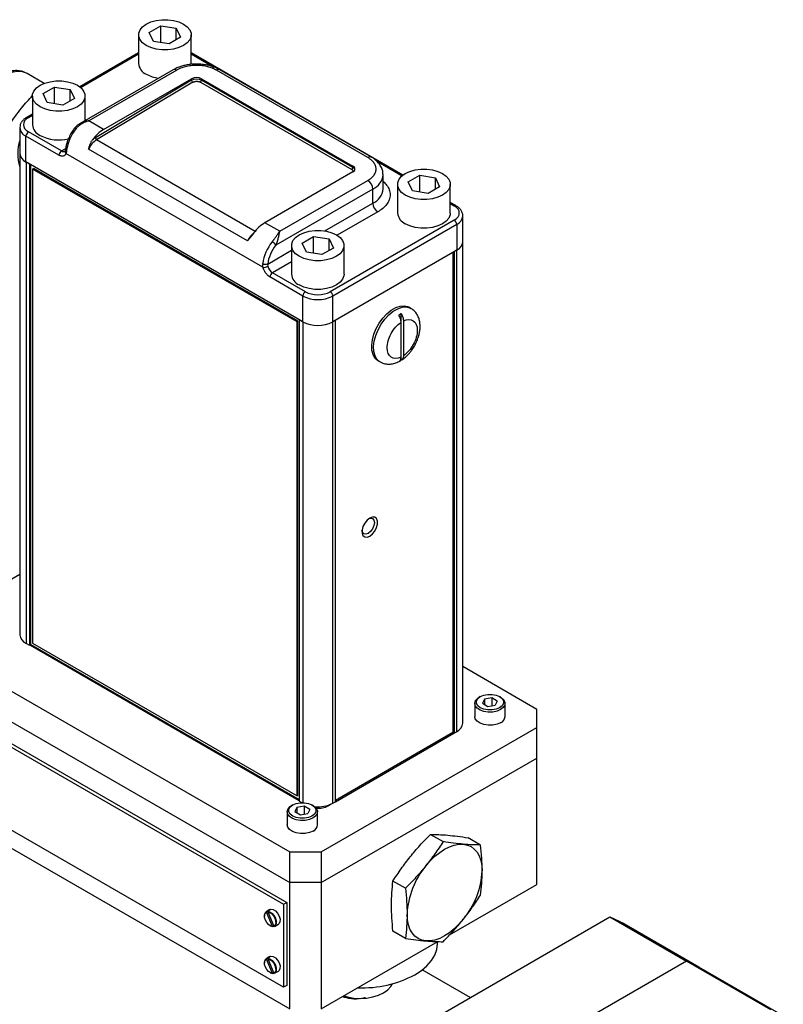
# Model space of a CAD drawing. Header units: inches. Extents: x 0.84 to 10.44, y 1.26 to 8.04.
# Tile 8 of 8: x 8.61 to 10.31, y 3.82 to 6.02. Entities that reach past the tile are written whole.
import ezdxf

# ---------------------------------------------------------------- set-up
doc = ezdxf.new("R2010")
doc.units = ezdxf.units.IN
doc.header["$MEASUREMENT"] = 0

msp = doc.modelspace()

# ---------------------------------------------------------------- linework, layer by layer
at = {"color": 7, "linetype": 'Continuous', "lineweight": 25}
for p, q in [((8.8975, 5.9872), (8.923, 6.0019)), ((8.9068, 5.9671), (8.8975, 5.9872)), ((8.923, 6.0019), (8.9578, 5.9966)), ((8.923, 5.9646), (8.923, 6.0019)), ((8.9578, 5.9966), (8.9672, 5.9764)), ((8.9578, 5.971), (8.9578, 5.9966)), ((8.8737, 5.9818), (8.8737, 5.918)), ((8.9417, 5.9617), (8.9068, 5.9671)), ((8.9672, 5.9764), (8.9417, 5.9617)), ((8.9909, 5.918), (8.9909, 5.9818)), ((8.8737, 5.9417), (8.7427, 5.866)), ((9.4624, 5.6695), (8.9909, 5.9417)), ((8.9509, 5.9039), (8.7441, 5.7845)), ((8.9587, 5.9031), (8.7629, 5.7901)), ((9.3842, 5.7085), (9.0471, 5.9031)), ((9.392, 5.7093), (9.0549, 5.9039)), ((8.6638, 5.8737), (8.6256, 5.8957)), ((8.9918, 5.8807), (8.7776, 5.7527)), ((8.9945, 5.8761), (8.7803, 5.7482)), ((8.796, 5.771), (8.9918, 5.884)), ((8.9918, 5.8807), (8.9918, 5.884)), ((9.0113, 5.8763), (9.3484, 5.6817)), ((9.0139, 5.884), (9.351, 5.6894)), ((9.0139, 5.8809), (9.0139, 5.884)), ((9.351, 5.6863), (9.0139, 5.8809)), ((8.6613, 5.8509), (8.6868, 5.8656)), ((8.6868, 5.8656), (8.7217, 5.8602)), ((8.6868, 5.8282), (8.6868, 5.8656)), ((8.7217, 5.8602), (8.731, 5.8401)), ((8.7217, 5.8347), (8.7217, 5.8602)), ((8.6376, 5.8455), (8.6376, 5.7817)), ((8.6706, 5.8308), (8.6613, 5.8509)), ((8.7055, 5.8254), (8.6706, 5.8308)), ((8.731, 5.8401), (8.7055, 5.8254)), ((8.7547, 5.7907), (8.7547, 5.8455)), ((8.6376, 5.8054), (8.6249, 5.798)), ((8.796, 5.771), (8.7629, 5.7901)), ((8.6095, 5.7753), (8.6095, 5.7178)), ((8.7021, 5.7234), (8.6288, 5.7657)), ((8.6232, 5.6987), (8.6232, 5.7562)), ((8.6966, 5.7138), (8.6232, 5.7562)), ((9.1166, 5.523), (8.7627, 5.7273)), ((8.6096, 5.7165), (8.6096, 4.6461)), ((9.2397, 5.3428), (8.6232, 5.6987)), ((8.6233, 5.6986), (8.6315, 5.6939)), ((8.6233, 5.6986), (8.6233, 4.6269)), ((9.1507, 5.4642), (8.7121, 5.7174)), ((8.6315, 4.6222), (8.6315, 5.6939)), ((8.6342, 4.6237), (8.6342, 5.6923)), ((8.638, 5.683), (8.6398, 5.684)), ((9.2267, 5.3432), (8.638, 5.683)), ((8.638, 5.683), (8.638, 4.6276)), ((9.2284, 5.3442), (8.6398, 5.684)), ((9.351, 5.6766), (9.1552, 5.5636)), ((9.351, 5.6863), (9.351, 5.6894)), ((9.1884, 5.5445), (9.3842, 5.6575)), ((9.4181, 5.6386), (9.4181, 5.6703)), ((9.4741, 5.6543), (9.4996, 5.6691)), ((9.4996, 5.6691), (9.5345, 5.6637)), ((9.4996, 5.6317), (9.4996, 5.6691)), ((9.5345, 5.6637), (9.5438, 5.6435)), ((9.5345, 5.6381), (9.5345, 5.6637)), ((9.3952, 5.6384), (9.1795, 5.5138)), ((9.3952, 5.6067), (9.3952, 5.6384)), ((9.4504, 5.6489), (9.4504, 5.5851)), ((9.4835, 5.6342), (9.4741, 5.6543)), ((9.5183, 5.6288), (9.4835, 5.6342)), ((9.5438, 5.6435), (9.5183, 5.6288)), ((9.5676, 5.5851), (9.5676, 5.6489)), ((9.5803, 5.6015), (9.5676, 5.6088)), ((9.5764, 5.5692), (9.3004, 5.4099)), ((9.5956, 5.5212), (9.5956, 5.5788)), ((9.1884, 5.5445), (9.1552, 5.5636)), ((9.5819, 5.5596), (9.3059, 5.4003)), ((9.5819, 5.5596), (9.5819, 5.5021)), ((9.2379, 5.518), (9.2635, 5.5327)), ((9.2635, 5.5327), (9.2983, 5.5273)), ((9.2635, 5.4954), (9.2635, 5.5327)), ((9.2983, 5.5273), (9.3077, 5.5072)), ((9.2983, 5.5018), (9.2983, 5.5273)), ((9.2142, 5.5126), (9.2142, 5.4488)), ((9.2473, 5.4979), (9.2379, 5.518)), ((9.3077, 5.5072), (9.2821, 5.4925)), ((9.5819, 5.5021), (9.3059, 5.3428)), ((9.3314, 5.4488), (9.3314, 5.5126)), ((9.5818, 5.5021), (9.5761, 5.4987)), ((9.5818, 5.5021), (9.5818, 4.4303)), ((9.5956, 4.4495), (9.5956, 5.52)), ((9.2821, 5.4925), (9.2473, 5.4979)), ((9.5734, 5.4972), (9.5734, 4.4286)), ((9.5761, 5.4987), (9.5761, 4.427)), ((9.2397, 5.4003), (9.1663, 5.4427)), ((9.2452, 5.4099), (9.1718, 5.4522)), ((9.2397, 5.3428), (9.2397, 5.4003)), ((9.3059, 5.3428), (9.3059, 5.4003)), ((9.4801, 5.3728), (9.4756, 5.3753)), ((9.4581, 5.3417), (9.4581, 5.3611)), ((9.2267, 5.3432), (9.2284, 5.3442)), ((9.2267, 4.2878), (9.2267, 5.3432)), ((9.2284, 4.2888), (9.2284, 5.3442)), ((9.2313, 5.3476), (9.2396, 5.3429)), ((9.2313, 5.3476), (9.2313, 4.2759)), ((9.3118, 5.3462), (9.306, 5.3429)), ((9.306, 4.2711), (9.306, 5.3429)), ((9.3118, 4.2745), (9.3118, 5.3462)), ((9.4581, 5.2644), (9.4581, 5.3417)), ((9.4634, 5.3448), (9.4634, 5.2674)), ((9.4581, 5.2572), (9.4581, 5.2644)), ((9.4069, 5.2563), (9.4113, 5.2537)), ((8.6096, 4.7802), (8.4101, 4.6651)), ((8.4101, 4.6249), (9.2105, 4.1629)), ((8.6315, 4.6222), (8.6233, 4.6269)), ((8.638, 4.6276), (9.2267, 4.2878)), ((8.6342, 4.6237), (8.6315, 4.6222)), ((8.633, 4.623), (9.2313, 4.2775)), ((9.2313, 4.279), (8.6342, 4.6237)), ((9.7603, 4.4803), (9.5956, 4.5754)), ((8.4101, 4.5566), (9.2105, 4.0946)), ((8.4101, 4.5003), (9.1966, 4.0463)), ((8.4171, 4.5044), (9.2035, 4.0504)), ((9.6221, 4.4934), (9.6221, 4.4642)), ((9.6345, 4.5086), (9.632, 4.5072)), ((9.6439, 4.5032), (9.6394, 4.4937)), ((9.6394, 4.4937), (9.6515, 4.4868)), ((9.6603, 4.5057), (9.6439, 4.5032)), ((9.6439, 4.5032), (9.6439, 4.4912)), ((9.6723, 4.4988), (9.6603, 4.5057)), ((9.6603, 4.5057), (9.6603, 4.4881)), ((9.6723, 4.4988), (9.6679, 4.4893)), ((9.6798, 4.5072), (9.6773, 4.5086)), ((9.6896, 4.4642), (9.6896, 4.4934)), ((9.6515, 4.4868), (9.6679, 4.4893)), ((9.7603, 4.4401), (9.7603, 4.4803)), ((9.2801, 4.1629), (9.7603, 4.4401)), ((9.5734, 4.4286), (9.3118, 4.2775)), ((9.5761, 4.427), (9.5734, 4.4286)), ((9.5761, 4.427), (9.5818, 4.4303)), ((9.7603, 4.3718), (9.7603, 4.4401)), ((9.3118, 4.2747), (9.5759, 4.4271)), ((9.2801, 4.0946), (9.7603, 4.3718)), ((9.7603, 4.0905), (9.7603, 4.3718)), ((9.1966, 3.8615), (8.4101, 4.3155)), ((8.4101, 4.2753), (9.2105, 3.8133)), ((9.2284, 4.2888), (9.2267, 4.2878)), ((9.2313, 4.2759), (9.237, 4.2726)), ((9.306, 4.2711), (9.3118, 4.2745)), ((9.2046, 4.2523), (9.2046, 4.2231)), ((9.2169, 4.2675), (9.2144, 4.2661)), ((9.2263, 4.2621), (9.2219, 4.2526)), ((9.2219, 4.2526), (9.2339, 4.2457)), ((9.2427, 4.2647), (9.2263, 4.2621)), ((9.2263, 4.2621), (9.2263, 4.2501)), ((9.2548, 4.2577), (9.2427, 4.2647)), ((9.2427, 4.2647), (9.2427, 4.247)), ((9.2548, 4.2577), (9.2504, 4.2482)), ((9.2622, 4.2661), (9.2597, 4.2675)), ((9.2721, 4.2231), (9.2721, 4.2523)), ((9.2961, 4.2656), (9.3024, 4.2693)), ((9.2339, 4.2457), (9.2504, 4.2482)), ((9.5236, 4.2019), (9.5515, 4.1858)), ((9.635, 4.1783), (9.6072, 4.1944)), ((9.2105, 4.1629), (9.2801, 4.1629)), ((9.2105, 4.0946), (9.2105, 4.1629)), ((9.2801, 4.1629), (9.2801, 4.0946)), ((9.2801, 4.0946), (9.2105, 4.0946)), ((9.2105, 3.8133), (9.2105, 4.0946)), ((9.2801, 4.0946), (9.2801, 3.8133)), ((9.468, 4.0819), (9.4401, 4.098)), ((9.5662, 3.9785), (9.7603, 4.0905)), ((9.1663, 4.0344), (9.1579, 4.0296)), ((9.1658, 4.0329), (9.1616, 4.0304)), ((9.1966, 4.0463), (9.2035, 4.0504)), ((9.1966, 4.0463), (9.1966, 3.8615)), ((9.2035, 4.0504), (9.2035, 3.8655)), ((9.1541, 4.021), (9.1541, 4.0202)), ((9.172, 3.9968), (9.1584, 4.0287)), ((9.1587, 4.0299), (9.1629, 4.0323)), ((9.1613, 4.0292), (9.1749, 3.9973)), ((9.1629, 4.0323), (9.1633, 4.0314)), ((9.3681, 3.698), (9.9228, 4.0182)), ((9.9228, 4.0182), (10.0933, 3.9198)), ((9.1666, 3.9985), (9.1673, 3.9981)), ((9.1749, 3.9974), (9.173, 3.9963)), ((9.1766, 3.9972), (9.185, 4.002)), ((10.1211, 3.9065), (9.9506, 4.0049)), ((9.468, 3.9705), (9.4401, 3.9866)), ((9.2801, 3.8133), (9.54, 3.9633)), ((9.5393, 3.9599), (9.5393, 3.9629)), ((9.1663, 3.9299), (9.1579, 3.9251)), ((9.172, 3.8923), (9.1584, 3.9242)), ((9.1587, 3.9254), (9.1629, 3.9279)), ((9.1613, 3.9247), (9.1749, 3.8928)), ((9.1658, 3.9284), (9.1616, 3.926)), ((9.1629, 3.9279), (9.1633, 3.9269)), ((9.1541, 3.9165), (9.1541, 3.9158)), ((10.0933, 3.9198), (9.5386, 3.5996)), ((10.2812, 3.8113), (10.0933, 3.9198)), ((10.309, 3.798), (10.1211, 3.9065)), ((9.1666, 3.894), (9.1673, 3.8936)), ((9.1749, 3.8929), (9.173, 3.8918)), ((9.1766, 3.8927), (9.185, 3.8975)), ((9.6117, 3.8387), (9.505, 3.9003)), ((9.2035, 3.8655), (9.1966, 3.8615))]:
    msp.add_line(p, q, dxfattribs=at)
at = {"color": 8, "linetype": 'Continuous', "lineweight": 25}
for p, q in [((8.7446, 5.8645), (8.8737, 5.9391)), ((8.9909, 5.9391), (9.0411, 5.9101)), ((8.6288, 5.7976), (8.6376, 5.8027)), ((9.1334, 5.5443), (8.7803, 5.7482)), ((8.7021, 5.7234), (8.7116, 5.7289)), ((9.4031, 5.7011), (9.4605, 5.668)), ((9.2886, 5.5452), (9.3952, 5.6067)), ((9.5676, 5.6062), (9.5764, 5.6011)), ((9.4063, 5.5876), (9.316, 5.5355)), ((9.1612, 5.4716), (9.2142, 5.5022)), ((9.2142, 5.4767), (9.1718, 5.4522)), ((9.2396, 5.3429), (9.2396, 4.2726)), ((9.2961, 4.2656), (9.2961, 4.2668))]:
    msp.add_line(p, q, dxfattribs=at)
at = {"color": 7, "linetype": 'Continuous', "lineweight": 25, "flags": 128}
for points in [[(8.9738, 6.0057), (8.9819, 5.9998), (8.9876, 5.993), (8.9906, 5.9856), (8.9906, 5.978), (8.9876, 5.9706), (8.9819, 5.9638), (8.9738, 5.9579), (8.9635, 5.9532), (8.9517, 5.9499), (8.9389, 5.9482), (8.9258, 5.9482), (8.913, 5.9499), (8.9012, 5.9532), (8.8909, 5.9579), (8.8827, 5.9638), (8.877, 5.9706), (8.8741, 5.978), (8.8741, 5.9856), (8.877, 5.993), (8.8827, 5.9998), (8.8909, 6.0057), (8.9012, 6.0105), (8.913, 6.0137), (8.9258, 6.0154), (8.9389, 6.0154), (8.9517, 6.0137), (8.9635, 6.0105), (8.9738, 6.0057)], [(8.7376, 5.8694), (8.7458, 5.8635), (8.7515, 5.8567), (8.7544, 5.8493), (8.7544, 5.8417), (8.7515, 5.8343), (8.7458, 5.8275), (8.7376, 5.8216), (8.7273, 5.8168), (8.7155, 5.8136), (8.7027, 5.8119), (8.6896, 5.8119), (8.6768, 5.8136), (8.665, 5.8168), (8.6547, 5.8216), (8.6465, 5.8275), (8.6408, 5.8343), (8.6379, 5.8417), (8.6379, 5.8493), (8.6408, 5.8567), (8.6465, 5.8635), (8.6547, 5.8694), (8.665, 5.8741), (8.6768, 5.8774), (8.6896, 5.8791), (8.7027, 5.8791), (8.7155, 5.8774), (8.7273, 5.8741), (8.7376, 5.8694)], [(9.5504, 5.6728), (9.5586, 5.6669), (9.5643, 5.6601), (9.5672, 5.6527), (9.5672, 5.6451), (9.5643, 5.6378), (9.5586, 5.6309), (9.5504, 5.625), (9.5401, 5.6203), (9.5283, 5.617), (9.5155, 5.6153), (9.5024, 5.6153), (9.4896, 5.617), (9.4778, 5.6203), (9.4675, 5.625), (9.4594, 5.6309), (9.4537, 5.6378), (9.4507, 5.6451), (9.4507, 5.6527), (9.4537, 5.6601), (9.4594, 5.6669), (9.4675, 5.6728), (9.4778, 5.6776), (9.4896, 5.6809), (9.5024, 5.6825), (9.5155, 5.6825), (9.5283, 5.6809), (9.5401, 5.6776), (9.5504, 5.6728)], [(9.5676, 5.5851), (9.5672, 5.5814), (9.5643, 5.574), (9.5586, 5.5671), (9.5504, 5.5612), (9.5401, 5.5565), (9.5283, 5.5532), (9.5155, 5.5515), (9.5024, 5.5515), (9.4896, 5.5532), (9.4778, 5.5565), (9.4675, 5.5612)], [(9.3142, 5.5365), (9.3224, 5.5306), (9.3281, 5.5238), (9.331, 5.5164), (9.331, 5.5088), (9.3281, 5.5014), (9.3224, 5.4946), (9.3142, 5.4887), (9.304, 5.4839), (9.2922, 5.4807), (9.2794, 5.479), (9.2662, 5.479), (9.2534, 5.4807), (9.2416, 5.4839), (9.2314, 5.4887), (9.2232, 5.4946), (9.2175, 5.5014), (9.2146, 5.5088), (9.2146, 5.5164), (9.2175, 5.5238), (9.2232, 5.5306), (9.2314, 5.5365), (9.2416, 5.5412), (9.2534, 5.5445), (9.2662, 5.5462), (9.2794, 5.5462), (9.2922, 5.5445), (9.304, 5.5412), (9.3142, 5.5365)], [(9.3314, 5.4488), (9.331, 5.445), (9.3281, 5.4376), (9.3224, 5.4308), (9.3142, 5.4249), (9.304, 5.4202), (9.2922, 5.4169), (9.2794, 5.4152), (9.2662, 5.4152), (9.2534, 5.4169), (9.2416, 5.4202), (9.2314, 5.4249)], [(9.4069, 5.2563), (9.406, 5.2568), (9.4, 5.2623), (9.3957, 5.27), (9.3932, 5.2796), (9.3927, 5.2906), (9.3942, 5.3027), (9.3976, 5.3153), (9.4028, 5.328), (9.4096, 5.3401), (9.4177, 5.3513), (9.4267, 5.361), (9.4363, 5.3688), (9.4462, 5.3745), (9.4558, 5.3778), (9.4649, 5.3785), (9.4729, 5.3767), (9.4756, 5.3753)], [(9.3866, 4.905), (9.3903, 4.906), (9.3948, 4.9051), (9.3978, 4.9016), (9.3989, 4.8961), (9.3978, 4.8893), (9.3948, 4.8824), (9.3903, 4.8763), (9.3849, 4.872), (9.3796, 4.8701), (9.3751, 4.871), (9.3721, 4.8745), (9.3711, 4.8782)], [(9.3884, 4.9061), (9.3825, 4.9015), (9.3772, 4.895), (9.3733, 4.8874), (9.3713, 4.8796), (9.3713, 4.8727), (9.3733, 4.8673), (9.3772, 4.8642), (9.3825, 4.8637), (9.3884, 4.8659), (9.3944, 4.8706), (9.3996, 4.8771), (9.4035, 4.8847), (9.4055, 4.8924), (9.4055, 4.8994), (9.4035, 4.9048), (9.3996, 4.9079), (9.3944, 4.9084), (9.3884, 4.9061)], [(9.6798, 4.4796), (9.6717, 4.4762), (9.6622, 4.4742), (9.6521, 4.474), (9.6424, 4.4755), (9.6339, 4.4786), (9.6273, 4.483), (9.6233, 4.4883), (9.6222, 4.4941), (9.624, 4.4998), (9.6287, 4.505), (9.632, 4.5072)], [(9.6773, 4.4839), (9.6696, 4.4807), (9.6606, 4.479), (9.6512, 4.479), (9.6422, 4.4807), (9.6345, 4.4839), (9.6289, 4.4883), (9.626, 4.4935), (9.626, 4.499), (9.6289, 4.5042), (9.6345, 4.5086), (9.6422, 4.5118), (9.6512, 4.5135), (9.6606, 4.5135), (9.6696, 4.5118), (9.6773, 4.5086), (9.6829, 4.5042), (9.6858, 4.499), (9.6858, 4.4935), (9.6829, 4.4883), (9.6773, 4.4839)], [(9.6798, 4.5072), (9.6815, 4.5061), (9.6868, 4.5012), (9.6894, 4.4956), (9.6891, 4.4898), (9.6857, 4.4843), (9.6798, 4.4796)], [(9.6798, 4.4504), (9.6717, 4.447), (9.6622, 4.4451), (9.6521, 4.4448), (9.6424, 4.4463), (9.6339, 4.4494), (9.6273, 4.4538), (9.6233, 4.4592), (9.6221, 4.4642)], [(9.2622, 4.2385), (9.2541, 4.2351), (9.2446, 4.2332), (9.2345, 4.233), (9.2248, 4.2345), (9.2163, 4.2376), (9.2097, 4.242), (9.2057, 4.2473), (9.2046, 4.2531), (9.2065, 4.2588), (9.2112, 4.2639), (9.2144, 4.2661)], [(9.2597, 4.2428), (9.252, 4.2396), (9.243, 4.2379), (9.2336, 4.2379), (9.2246, 4.2396), (9.2169, 4.2428), (9.2114, 4.2473), (9.2084, 4.2525), (9.2084, 4.2579), (9.2114, 4.2631), (9.2169, 4.2675), (9.2246, 4.2707), (9.2336, 4.2724), (9.243, 4.2724), (9.252, 4.2707), (9.2597, 4.2675), (9.2653, 4.2631), (9.2682, 4.2579), (9.2682, 4.2525), (9.2653, 4.2473), (9.2597, 4.2428)], [(9.2622, 4.2661), (9.2639, 4.265), (9.2692, 4.2601), (9.2719, 4.2545), (9.2715, 4.2487), (9.2682, 4.2432), (9.2622, 4.2385)], [(9.2622, 4.2094), (9.2541, 4.2059), (9.2446, 4.204), (9.2345, 4.2038), (9.2248, 4.2053), (9.2163, 4.2084), (9.2097, 4.2128), (9.2057, 4.2181), (9.2046, 4.2231)], [(9.5132, 4.1318), (9.523, 4.1431), (9.5334, 4.1531), (9.5441, 4.1618), (9.555, 4.1689), (9.5659, 4.1743), (9.5766, 4.1781), (9.5869, 4.18), (9.5967, 4.1801)], [(9.5967, 4.1801), (9.6058, 4.1783), (9.614, 4.1747), (9.6212, 4.1694), (9.6273, 4.1624), (9.6321, 4.1539), (9.6357, 4.144), (9.6378, 4.1328), (9.6385, 4.1206)], [(9.1663, 4.0344), (9.1684, 4.0352), (9.1732, 4.0346), (9.1784, 4.0316), (9.1831, 4.0265), (9.1867, 4.0202), (9.1887, 4.0135), (9.1886, 4.0076), (9.1866, 4.0033), (9.185, 4.002)], [(9.172, 3.9968), (9.1677, 3.9979), (9.1632, 4.001), (9.1592, 4.0056), (9.1561, 4.0111), (9.1544, 4.0169), (9.1542, 4.0221), (9.1556, 4.0263), (9.1584, 4.0287)], [(9.1613, 4.0292), (9.1656, 4.028), (9.1701, 4.025), (9.1741, 4.0204), (9.1771, 4.0148), (9.1789, 4.0091), (9.1791, 4.0038), (9.1777, 3.9997), (9.1749, 3.9973)], [(9.1616, 4.0304), (9.1661, 4.0292), (9.1709, 4.026), (9.1751, 4.0212), (9.1784, 4.0153), (9.1802, 4.0092), (9.1804, 4.0037), (9.1789, 3.9993), (9.1759, 3.9968)], [(9.5132, 3.9648), (9.5041, 3.9666), (9.4959, 3.9701), (9.4887, 3.9755), (9.4827, 3.9825), (9.4778, 3.991), (9.4743, 4.0009), (9.4722, 4.012), (9.4715, 4.0242)], [(9.5967, 4.013), (9.5869, 4.0018), (9.5766, 3.9918), (9.5659, 3.9831), (9.555, 3.976), (9.5441, 3.9705), (9.5334, 3.9668), (9.523, 3.9649), (9.5132, 3.9648)], [(9.9228, 4.0182), (9.9452, 4.0079), (9.9506, 4.0049)], [(9.173, 3.9963), (9.1684, 3.9975), (9.1673, 3.9981)], [(9.4889, 3.8896), (9.5034, 3.8992), (9.5158, 3.9097), (9.5257, 3.9211), (9.533, 3.9331), (9.5375, 3.9456), (9.5393, 3.9583), (9.5393, 3.9599)], [(9.172, 3.8923), (9.1677, 3.8935), (9.1632, 3.8965), (9.1592, 3.9011), (9.1561, 3.9066), (9.1544, 3.9124), (9.1542, 3.9177), (9.1556, 3.9218), (9.1584, 3.9242)], [(9.1613, 3.9247), (9.1656, 3.9236), (9.1701, 3.9205), (9.1741, 3.9159), (9.1771, 3.9104), (9.1789, 3.9046), (9.1791, 3.8993), (9.1777, 3.8952), (9.1749, 3.8928)], [(9.1616, 3.926), (9.1661, 3.9248), (9.1709, 3.9215), (9.1751, 3.9167), (9.1784, 3.9108), (9.1802, 3.9047), (9.1804, 3.8992), (9.1789, 3.8949), (9.1759, 3.8923)], [(9.1663, 3.9299), (9.1684, 3.9307), (9.1732, 3.9301), (9.1784, 3.9271), (9.1831, 3.922), (9.1867, 3.9157), (9.1887, 3.909), (9.1886, 3.9031), (9.1866, 3.8988), (9.185, 3.8975)], [(10.0933, 3.9198), (10.1157, 3.9095), (10.1211, 3.9065)], [(10.0933, 3.9198), (10.1157, 3.9095), (10.1211, 3.9065)], [(9.173, 3.8918), (9.1684, 3.893), (9.1673, 3.8936)], [(9.3307, 3.8425), (9.3388, 3.8402), (9.3527, 3.8377), (9.3671, 3.8369), (9.3815, 3.8377), (9.3953, 3.8402), (9.4081, 3.8441), (9.4193, 3.8494), (9.4284, 3.8559), (9.4353, 3.8632), (9.4388, 3.8695)]]:
    msp.add_lwpolyline(points, dxfattribs=at)
at = {"color": 8, "linetype": 'Continuous', "lineweight": 25, "flags": 128}
for points in [[(8.6256, 5.8957), (8.6246, 5.8963), (8.6154, 5.8995), (8.6052, 5.9002), (8.5941, 5.8984), (8.5825, 5.894), (8.5707, 5.8872), (8.5592, 5.8782), (8.5481, 5.8673), (8.5378, 5.8547), (8.5287, 5.8409), (8.5209, 5.8263), (8.5148, 5.8112), (8.5104, 5.796), (8.5079, 5.7814), (8.5074, 5.7675), (8.5089, 5.7549), (8.5123, 5.7439), (8.5176, 5.7349), (8.5246, 5.728), (8.5276, 5.726)], [(8.7346, 5.7729), (8.7336, 5.7734), (8.7327, 5.7738), (8.732, 5.774), (8.7315, 5.774), (8.7313, 5.7739)], [(8.7137, 5.7246), (8.7127, 5.7253), (8.712, 5.726), (8.7115, 5.7268), (8.7114, 5.7275), (8.7114, 5.7278)], [(9.4114, 5.2537), (9.4105, 5.2542), (9.4044, 5.2597), (9.4001, 5.2674), (9.3976, 5.277), (9.3971, 5.2881), (9.3986, 5.3001), (9.402, 5.3128), (9.4072, 5.3254), (9.414, 5.3376), (9.4221, 5.3487), (9.4311, 5.3584), (9.4408, 5.3663), (9.4506, 5.3719), (9.4602, 5.3752), (9.4693, 5.3759), (9.4774, 5.3741), (9.4802, 5.3727)]]:
    msp.add_lwpolyline(points, dxfattribs=at)
at = {"color": 7, "linetype": 'Continuous', "lineweight": 25}
for centre, radius, start, end in [((8.9024, 5.9205), 0.0288, 184.9193, 246.4008), ((8.9285, 5.9632), 0.0787, 241.4074, 262.5855), ((9.0029, 5.8627), 0.024, 62.6097, 117.3903), ((8.9977, 5.8811), 0.00585, 183.6388, 237.5208), ((9.0081, 5.8811), 0.00578, 303.2297, 357.3477), ((8.6352, 5.7556), 0.012, 122.6055, 177.3945), ((8.6662, 5.7842), 0.0288, 184.9193, 246.4008), ((8.813, 5.7102), 0.1004, 141.347, 171.7316), ((8.8396, 5.6993), 0.0839, 121.3292, 144.4669), ((8.6965, 5.7176), 0.0918, 161.3969, 198.7041), ((8.6964, 5.8388), 0.0911, 242.8, 283.7594), ((8.8062, 5.7084), 0.0474, 123.1116, 156.5236), ((8.7835, 5.7531), 0.00585, 183.6388, 237.5208), ((8.7086, 5.7133), 0.012, 122.6055, 177.3945), ((8.633, 5.7201), 0.0236, 185.6948, 245.6253), ((8.6331, 5.7201), 0.0236, 185.6948, 245.6253), ((9.3453, 5.6865), 0.00578, 303.2297, 357.3477), ((9.3486, 5.683), 0.00682, 290.7834, 69.2166), ((9.3712, 5.6373), 0.024, 2.6055, 57.3945), ((9.4192, 5.6078), 0.024, 182.6055, 237.3945), ((9.4791, 5.5876), 0.0288, 184.9193, 246.4008), ((9.5699, 5.5591), 0.012, 2.6055, 57.3945), ((9.1989, 5.492), 0.0839, 121.3292, 144.4669), ((9.2495, 5.4582), 0.1004, 141.347, 171.7316), ((9.1552, 5.4933), 0.0318, 40.1489, 59.9206), ((9.572, 5.5236), 0.0236, 294.3747, 354.3052), ((9.5722, 5.5236), 0.0236, 294.3747, 354.3052), ((9.1568, 5.4849), 0.0139, 241.5925, 288.1808), ((9.1521, 5.4831), 0.019, 265.9189, 299.4458), ((9.1851, 5.4727), 0.0244, 194.6814, 237.1121), ((9.1783, 5.4421), 0.012, 122.6055, 177.3945), ((9.2429, 5.4513), 0.0288, 184.9193, 246.4008), ((9.2516, 5.3998), 0.012, 122.6055, 177.3945), ((9.2728, 5.4643), 0.072, 242.6097, 297.3903), ((9.294, 5.3998), 0.012, 2.6055, 57.3945), ((9.4854, 5.3076), 0.06, 117.0735, 122.9212), ((9.2728, 5.407), 0.0722, 242.6097, 297.3903), ((9.2728, 5.4068), 0.072, 242.6097, 297.3903), ((9.4254, 5.3076), 0.06, 297.0735, 302.9212), ((8.6331, 4.6484), 0.0236, 185.6948, 245.6253), ((9.572, 4.4519), 0.0236, 294.3747, 354.3052), ((9.6732, 4.4656), 0.0165, 293.5055, 355.1744), ((9.2732, 4.3343), 0.0711, 264.167, 297.4827), ((9.2744, 4.3071), 0.0468, 263.2314, 297.6965), ((9.2556, 4.2245), 0.0165, 293.5055, 355.1744), ((9.6526, 4.0159), 0.1813, 140.2279, 177.3607), ((9.4574, 4.129), 0.1813, 320.2279, 357.3607), ((9.1655, 4.0258), 0.00709, 88.0016, 112.0897), ((9.1634, 4.0218), 0.00942, 120.5372, 184.9287), ((9.1634, 3.9173), 0.00942, 120.5372, 184.9287), ((9.1655, 3.9213), 0.00709, 88.0016, 112.0897), ((9.3718, 4.1092), 0.2489, 267.7319, 298.071)]:
    msp.add_arc(centre, radius, start, end, dxfattribs=at)
at = {"color": 8, "linetype": 'Continuous', "lineweight": 25}
for centre, radius, start, end in [((8.9541, 5.8967), 0.00786, 54.3824, 114.3071), ((9.0516, 5.8967), 0.00786, 65.6929, 125.6176), ((8.6265, 5.7944), 0.00394, 54.4438, 113.6062), ((8.6319, 5.7768), 0.0224, 183.4416, 247.3224), ((8.7067, 5.7296), 0.00772, 233.7678, 294.5653), ((8.7158, 5.7217), 0.00566, 161.5235, 229.8511), ((9.3888, 5.7021), 0.00788, 66.1528, 125.5774), ((9.379, 5.6742), 0.0393, 294.3954, 354.0674), ((9.379, 5.6425), 0.0393, 294.3747, 354.3052), ((9.5787, 5.5979), 0.00393, 65.8753, 125.6017), ((9.5721, 5.5812), 0.0237, 294.4278, 353.6982), ((9.1613, 5.5034), 0.0488, 127.3576, 156.2576)]:
    msp.add_arc(centre, radius, start, end, dxfattribs=at)
at = {"color": 7, "linetype": 'Continuous', "lineweight": 25}
for points, knots in [([(8.6257, 5.8954), (8.6235, 5.8966), (8.618, 5.8998), (8.6082, 5.9019), (8.5971, 5.9023), (8.586, 5.9004), (8.575, 5.8965), (8.5643, 5.8909), (8.5544, 5.8839), (8.5455, 5.8761), (8.5381, 5.8684), (8.5318, 5.8608), (8.526, 5.8528), (8.5223, 5.8468), (8.5202, 5.8434)], [0, 0, 0, 0, 0.0654615, 0.1635688, 0.2552209, 0.3497363, 0.4455736, 0.5402812, 0.6314985, 0.7169545, 0.7975251, 0.8559748, 0.9204623, 1, 1, 1, 1]), ([(9.0029, 5.9166), (8.9982, 5.9164), (8.9916, 5.9162), (8.9821, 5.9149), (8.9742, 5.9133), (8.9653, 5.9106), (8.9574, 5.9075), (8.9529, 5.9049), (8.951, 5.9038)], [0, 0, 0, 0, 0.247218, 0.34805, 0.514039, 0.684317, 0.865339, 1, 1, 1, 1]), ([(9.0471, 5.9031), (9.0465, 5.9034), (9.0454, 5.9041), (9.0437, 5.9049), (9.042, 5.9058), (9.0401, 5.9066), (9.0373, 5.9078), (9.0332, 5.9092), (9.0276, 5.9108), (9.0218, 5.9121), (9.0136, 5.9133), (9.0029, 5.914), (8.9922, 5.9133), (8.9839, 5.9121), (8.9781, 5.9108), (8.9726, 5.9092), (8.968, 5.9076), (8.9644, 5.9061), (8.9614, 5.9047), (8.9596, 5.9036), (8.9587, 5.9031)], [0, 0, 0, 0, 0.023336, 0.046629, 0.069911, 0.093212, 0.116565, 0.178302, 0.240092, 0.304403, 0.368768, 0.500006, 0.631244, 0.695555, 0.759919, 0.821657, 0.883446, 0.92231, 0.961113, 1, 1, 1, 1]), ([(9.0548, 5.9038), (9.0523, 5.9052), (9.047, 5.9082), (9.038, 5.9114), (9.0291, 5.9138), (9.0205, 5.9154), (9.012, 5.9164), (9.006, 5.9165), (9.0029, 5.9166)], [0, 0, 0, 0, 0.172602, 0.364781, 0.544757, 0.680827, 0.834241, 1, 1, 1, 1]), ([(8.9945, 5.8761), (8.9947, 5.8763), (8.9952, 5.8766), (8.9961, 5.8769), (8.9971, 5.8773), (8.9986, 5.8778), (9.0006, 5.8782), (9.0029, 5.8783), (9.0052, 5.8782), (9.0073, 5.8779), (9.0091, 5.8773), (9.0103, 5.8769), (9.011, 5.8765), (9.0113, 5.8763)], [0, 0, 0, 0, 0.052807, 0.110427, 0.172871, 0.240209, 0.391537, 0.500059, 0.608835, 0.759895, 0.848708, 0.928714, 1, 1, 1, 1]), ([(8.587, 5.7825), (8.5953, 5.7948), (8.6106, 5.8172), (8.6295, 5.8375), (8.638, 5.8467)], [0, 0, 0, 0, 0.547515, 1, 1, 1, 1]), ([(8.625, 5.7979), (8.6242, 5.7975), (8.6213, 5.796), (8.6173, 5.7926), (8.6131, 5.7877), (8.6102, 5.782), (8.6097, 5.7777), (8.6095, 5.7756)], [0, 0, 0, 0, 0.084052, 0.304779, 0.53097, 0.762726, 1, 1, 1, 1]), ([(8.7629, 5.7901), (8.7624, 5.79), (8.7611, 5.7896), (8.7585, 5.7887), (8.755, 5.7874), (8.7512, 5.7857), (8.7474, 5.7837), (8.7439, 5.7815), (8.7408, 5.7792), (8.7384, 5.7771), (8.7364, 5.775), (8.7352, 5.7736), (8.7346, 5.7729)], [0, 0, 0, 0, 0.046628, 0.125031, 0.250332, 0.385259, 0.500578, 0.630246, 0.749651, 0.835735, 0.91911, 1, 1, 1, 1]), ([(8.7313, 5.7738), (8.7305, 5.7727), (8.7275, 5.769), (8.725, 5.7649), (8.7232, 5.762)], [0, 0, 0, 0, 0.29931, 1, 1, 1, 1]), ([(8.744, 5.7845), (8.7417, 5.7831), (8.7369, 5.7801), (8.7332, 5.776), (8.7313, 5.7739)], [0, 0, 0, 0, 0.4871882, 1, 1, 1, 1]), ([(8.7232, 5.762), (8.7213, 5.7582), (8.7185, 5.753), (8.7154, 5.7451), (8.7133, 5.7383), (8.7119, 5.7322), (8.7116, 5.7287), (8.7115, 5.7278)], [0, 0, 0, 0, 0.333638, 0.46871, 0.690519, 0.916922, 1, 1, 1, 1]), ([(8.7627, 5.7273), (8.7629, 5.7281), (8.7633, 5.7295), (8.7638, 5.7313), (8.7643, 5.7333), (8.7651, 5.7356), (8.7661, 5.7383), (8.7672, 5.741), (8.7686, 5.7437), (8.7699, 5.746), (8.7709, 5.7474), (8.7714, 5.7481)], [0, 0, 0, 0, 0.103438, 0.18667, 0.249696, 0.381921, 0.499629, 0.640136, 0.770202, 0.890058, 1, 1, 1, 1]), ([(8.7104, 5.7235), (8.7103, 5.7233), (8.7101, 5.7226), (8.71, 5.7226), (8.7099, 5.7226), (8.7099, 5.7226)], [0, 0, 0, 0, 0.2495575, 0.7928406, 1, 1, 1, 1]), ([(8.7114, 5.7278), (8.7112, 5.7268), (8.711, 5.725), (8.7106, 5.724), (8.7104, 5.7235)], [0, 0, 0, 0, 0.569609, 1, 1, 1, 1]), ([(8.7137, 5.7246), (8.7136, 5.7242), (8.7135, 5.7233), (8.7133, 5.7219), (8.713, 5.7207), (8.7128, 5.7195), (8.7125, 5.7184), (8.7123, 5.7177), (8.7121, 5.7174)], [0, 0, 0, 0, 0.168935, 0.33636, 0.502722, 0.668475, 0.834081, 1, 1, 1, 1]), ([(8.7121, 5.7174), (8.712, 5.7171), (8.7118, 5.7165), (8.7114, 5.7157), (8.7109, 5.715), (8.7104, 5.7143), (8.7095, 5.7134), (8.7081, 5.7124), (8.7061, 5.7117), (8.7039, 5.7115), (8.7018, 5.7117), (8.6999, 5.7123), (8.6982, 5.7129), (8.6971, 5.7135), (8.6966, 5.7138)], [0, 0, 0, 0, 0.048984, 0.097724, 0.14639, 0.195159, 0.244202, 0.372023, 0.500031, 0.627852, 0.755859, 0.837333, 0.918445, 1, 1, 1, 1]), ([(9.3842, 5.6575), (9.3847, 5.6578), (9.3858, 5.6584), (9.3873, 5.6594), (9.3888, 5.6604), (9.3902, 5.6615), (9.3922, 5.6632), (9.3947, 5.6655), (9.3975, 5.6687), (9.3996, 5.6721), (9.4018, 5.6768), (9.4029, 5.683), (9.4018, 5.6892), (9.3996, 5.6939), (9.3975, 5.6973), (9.3947, 5.7005), (9.3919, 5.7031), (9.3892, 5.7052), (9.3868, 5.7069), (9.3851, 5.708), (9.3842, 5.7085)], [0, 0, 0, 0, 0.023336, 0.046629, 0.069911, 0.093212, 0.116565, 0.178302, 0.240092, 0.304403, 0.368768, 0.500006, 0.631244, 0.695555, 0.759919, 0.821657, 0.883446, 0.92231, 0.961113, 1, 1, 1, 1]), ([(9.4179, 5.6701), (9.4178, 5.6728), (9.4176, 5.6785), (9.4145, 5.687), (9.4093, 5.6952), (9.4022, 5.7024), (9.3962, 5.707), (9.3924, 5.709), (9.3919, 5.7092)], [0, 0, 0, 0, 0.1688118, 0.3618979, 0.5610077, 0.7646591, 0.9665425, 1, 1, 1, 1]), ([(9.5956, 5.5785), (9.5956, 5.5785), (9.596, 5.581), (9.5947, 5.5859), (9.5914, 5.5922), (9.5865, 5.5975), (9.5822, 5.6002), (9.5802, 5.6014)], [0, 0, 0, 0, 0.00499, 0.268376, 0.521431, 0.774611, 1, 1, 1, 1]), ([(9.1306, 5.5407), (9.1303, 5.5403), (9.1296, 5.5394), (9.1285, 5.538), (9.1274, 5.5366), (9.1262, 5.5351), (9.1249, 5.5335), (9.1234, 5.5317), (9.1218, 5.5297), (9.1201, 5.5276), (9.1184, 5.5254), (9.1173, 5.5239), (9.1166, 5.523)], [0, 0, 0, 0, 0.072212, 0.148782, 0.229807, 0.315373, 0.405551, 0.500401, 0.618084, 0.750325, 0.85242, 1, 1, 1, 1]), ([(9.1711, 5.5209), (9.1715, 5.5213), (9.1722, 5.5222), (9.1732, 5.5235), (9.1742, 5.5248), (9.1751, 5.5262), (9.1765, 5.5281), (9.1784, 5.5307), (9.1804, 5.5337), (9.1825, 5.5367), (9.1845, 5.5395), (9.1862, 5.5418), (9.1875, 5.5434), (9.1881, 5.5442), (9.1884, 5.5445)], [0, 0, 0, 0, 0.04825, 0.097363, 0.147389, 0.198378, 0.250374, 0.369761, 0.499438, 0.614741, 0.749676, 0.874973, 0.953379, 1, 1, 1, 1]), ([(9.1795, 5.5138), (9.1798, 5.5143), (9.1802, 5.5153), (9.1809, 5.5167), (9.1815, 5.5182), (9.182, 5.5196), (9.1826, 5.521), (9.1834, 5.5234), (9.1843, 5.5268), (9.1851, 5.5296), (9.1855, 5.5314), (9.1857, 5.5324), (9.1861, 5.534), (9.1866, 5.5361), (9.1871, 5.5387), (9.1877, 5.5417), (9.1882, 5.5435), (9.1884, 5.5445)], [0, 0, 0, 0, 0.043024, 0.085359, 0.12712, 0.168405, 0.209294, 0.249847, 0.375777, 0.498984, 0.50988, 0.541323, 0.593059, 0.664795, 0.756367, 0.867909, 1, 1, 1, 1]), ([(9.1507, 5.4642), (9.1506, 5.4646), (9.1504, 5.4656), (9.1502, 5.467), (9.1501, 5.4684), (9.15, 5.4698), (9.1501, 5.4712), (9.1502, 5.4721), (9.1502, 5.4726)], [0, 0, 0, 0, 0.1659192, 0.3315248, 0.4972784, 0.6636401, 0.8310651, 1, 1, 1, 1]), ([(9.1663, 5.4427), (9.166, 5.4429), (9.1653, 5.4433), (9.1643, 5.4439), (9.1634, 5.4447), (9.1624, 5.4455), (9.1609, 5.4468), (9.159, 5.4487), (9.1568, 5.4515), (9.1548, 5.4546), (9.1533, 5.4574), (9.1522, 5.4599), (9.1514, 5.462), (9.1509, 5.4634), (9.1507, 5.4642)], [0, 0, 0, 0, 0.048984, 0.097724, 0.14639, 0.195159, 0.244202, 0.372023, 0.500031, 0.627852, 0.755859, 0.837333, 0.918445, 1, 1, 1, 1]), ([(9.4878, 5.2889), (9.49, 5.293), (9.493, 5.2986), (9.4962, 5.3073), (9.4984, 5.3145), (9.5, 5.3232), (9.5007, 5.332), (9.5002, 5.341), (9.4983, 5.3497), (9.4948, 5.358), (9.4896, 5.3653), (9.4845, 5.3703), (9.481, 5.3721), (9.4801, 5.3725)], [0, 0, 0, 0, 0.134588, 0.187423, 0.274757, 0.364161, 0.459425, 0.558369, 0.659573, 0.761632, 0.864091, 0.968175, 1, 1, 1, 1]), ([(9.4581, 5.3417), (9.4581, 5.343), (9.4579, 5.3443), (9.4575, 5.347), (9.4571, 5.3484), (9.4558, 5.3526), (9.4544, 5.3554), (9.4528, 5.358)], [0, 0, 0, 0, 0.25, 0.25, 0.5, 0.5, 1, 1, 1, 1]), ([(9.4581, 5.3611), (9.4589, 5.3598), (9.4596, 5.3584), (9.4609, 5.3557), (9.4615, 5.3543), (9.4629, 5.3501), (9.4634, 5.3473), (9.4634, 5.3448)], [0, 0, 0, 0, 0.25, 0.25, 0.5, 0.5, 1, 1, 1, 1]), ([(9.4634, 5.3448), (9.4718, 5.3489), (9.4796, 5.349), (9.4911, 5.3413), (9.4943, 5.3337), (9.4943, 5.3142), (9.4911, 5.303), (9.4796, 5.282), (9.4718, 5.2731), (9.4634, 5.2674)], [0, 0, 0, 0, 0.25, 0.25, 0.5, 0.5, 0.75, 0.75, 1, 1, 1, 1]), ([(9.4581, 5.2644), (9.4496, 5.2603), (9.4418, 5.2602), (9.4303, 5.2679), (9.4271, 5.2754), (9.4271, 5.2949), (9.4303, 5.3062), (9.4418, 5.3271), (9.4496, 5.3361), (9.4581, 5.3417)], [0, 0, 0, 0, 0.25, 0.25, 0.5, 0.5, 0.75, 0.75, 1, 1, 1, 1]), ([(9.4601, 5.2586), (9.4614, 5.2595), (9.4655, 5.262), (9.471, 5.2671), (9.4768, 5.2732), (9.4824, 5.2802), (9.4858, 5.2856), (9.4878, 5.2889)], [0, 0, 0, 0, 0.122771, 0.368565, 0.549249, 0.730431, 1, 1, 1, 1]), ([(9.4528, 5.2542), (9.4536, 5.2545), (9.4543, 5.255), (9.4556, 5.2562), (9.4562, 5.257), (9.4576, 5.2596), (9.4581, 5.2618), (9.4581, 5.2644)], [0, 0, 0, 0, 0.25, 0.25, 0.5, 0.5, 1, 1, 1, 1]), ([(9.4634, 5.2674), (9.4634, 5.2662), (9.4632, 5.265), (9.4628, 5.2628), (9.4624, 5.2618), (9.4611, 5.2592), (9.4597, 5.2579), (9.4581, 5.2572)], [0, 0, 0, 0, 0.25, 0.25, 0.5, 0.5, 1, 1, 1, 1]), ([(9.4115, 5.2539), (9.4133, 5.2528), (9.4182, 5.2501), (9.427, 5.2484), (9.4369, 5.2488), (9.445, 5.2506), (9.4496, 5.2529), (9.4511, 5.2536)], [0, 0, 0, 0, 0.156804, 0.405798, 0.638961, 0.880621, 1, 1, 1, 1]), ([(9.4784, 4.1519), (9.4854, 4.1606), (9.4927, 4.1691), (9.5078, 4.1858), (9.5156, 4.1939), (9.5236, 4.2019)], [0, 0, 0, 0, 0.5, 0.5, 1, 1, 1, 1]), ([(9.5236, 4.2019), (9.5295, 4.2019), (9.5356, 4.2018), (9.5483, 4.2012), (9.5549, 4.2008), (9.5619, 4.2002)], [0, 0, 0, 0, 0.5, 0.5, 1, 1, 1, 1]), ([(9.5619, 4.2002), (9.5689, 4.1995), (9.5762, 4.1987), (9.5913, 4.1968), (9.5992, 4.1957), (9.6072, 4.1944)], [0, 0, 0, 0, 0.5, 0.5, 1, 1, 1, 1]), ([(9.5515, 4.1858), (9.5457, 4.1766), (9.5396, 4.1674), (9.5269, 4.1494), (9.5202, 4.1406), (9.5132, 4.1318)], [0, 0, 0, 0, 0.5, 0.5, 1, 1, 1, 1]), ([(9.5967, 4.1801), (9.5897, 4.1807), (9.5824, 4.1815), (9.5673, 4.1834), (9.5595, 4.1846), (9.5515, 4.1858)], [0, 0, 0, 0, 0.5, 0.5, 1, 1, 1, 1]), ([(9.635, 4.1783), (9.6292, 4.1783), (9.6231, 4.1784), (9.6104, 4.179), (9.6037, 4.1794), (9.5967, 4.1801)], [0, 0, 0, 0, 0.5, 0.5, 1, 1, 1, 1]), ([(9.6385, 4.1206), (9.6385, 4.13), (9.6382, 4.1395), (9.637, 4.1587), (9.6361, 4.1685), (9.635, 4.1783)], [0, 0, 0, 0, 0.5, 0.5, 1, 1, 1, 1]), ([(9.4401, 4.098), (9.446, 4.1072), (9.4521, 4.1164), (9.4648, 4.1344), (9.4714, 4.1432), (9.4784, 4.1519)], [0, 0, 0, 0, 0.5, 0.5, 1, 1, 1, 1]), ([(9.5132, 4.1318), (9.5062, 4.1231), (9.4989, 4.1147), (9.4838, 4.098), (9.476, 4.0899), (9.468, 4.0819)], [0, 0, 0, 0, 0.5, 0.5, 1, 1, 1, 1]), ([(9.635, 4.067), (9.6361, 4.0756), (9.637, 4.0843), (9.6382, 4.1022), (9.6385, 4.1113), (9.6385, 4.1206)], [0, 0, 0, 0, 0.5, 0.5, 1, 1, 1, 1]), ([(9.4367, 4.0443), (9.4367, 4.0536), (9.437, 4.0628), (9.4382, 4.0806), (9.4391, 4.0894), (9.4401, 4.098)], [0, 0, 0, 0, 0.5, 0.5, 1, 1, 1, 1]), ([(9.468, 4.0819), (9.4691, 4.072), (9.4699, 4.0623), (9.4711, 4.043), (9.4715, 4.0335), (9.4715, 4.0242)], [0, 0, 0, 0, 0.5, 0.5, 1, 1, 1, 1]), ([(9.5967, 4.013), (9.6037, 4.0217), (9.6104, 4.0306), (9.6231, 4.0486), (9.6292, 4.0577), (9.635, 4.067)], [0, 0, 0, 0, 0.5, 0.5, 1, 1, 1, 1]), ([(9.4401, 3.9866), (9.4391, 3.9965), (9.4382, 4.0062), (9.437, 4.0255), (9.4367, 4.035), (9.4367, 4.0443)], [0, 0, 0, 0, 0.5, 0.5, 1, 1, 1, 1]), ([(9.4715, 4.0242), (9.4715, 4.0149), (9.4711, 4.0058), (9.4699, 3.9879), (9.4691, 3.9792), (9.468, 3.9705)], [0, 0, 0, 0, 0.5, 0.5, 1, 1, 1, 1]), ([(9.5515, 3.9631), (9.5595, 3.9711), (9.5673, 3.9792), (9.5824, 3.9958), (9.5897, 4.0043), (9.5967, 4.013)], [0, 0, 0, 0, 0.5, 0.5, 1, 1, 1, 1]), ([(9.468, 3.9705), (9.476, 3.9693), (9.4838, 3.9682), (9.4989, 3.9662), (9.5062, 3.9654), (9.5132, 3.9648)], [0, 0, 0, 0, 0.5, 0.5, 1, 1, 1, 1]), ([(9.5132, 3.9648), (9.5202, 3.9642), (9.5269, 3.9637), (9.5396, 3.9632), (9.5457, 3.9631), (9.5515, 3.9631)], [0, 0, 0, 0, 0.5, 0.5, 1, 1, 1, 1]), ([(9.3786, 3.8383), (9.3759, 3.8376), (9.3657, 3.8352), (9.3471, 3.835), (9.3337, 3.8386), (9.3271, 3.8404)], [0, 0, 0, 0, 0.1513035, 0.5814693, 1, 1, 1, 1])]:
    msp.add_open_spline(points, degree=3, knots=knots, dxfattribs=at)
for points in [[(8.9918, 5.8807), (8.9978, 5.8843), (9.0079, 5.8843), (9.0139, 5.8809)], [(8.6288, 5.7976), (8.6135, 5.7888), (8.6135, 5.7745), (8.6288, 5.7657)], [(8.7714, 5.7481), (8.7734, 5.7499), (8.7755, 5.7515), (8.7776, 5.7527)], [(9.5764, 5.5692), (9.5916, 5.578), (9.5916, 5.5923), (9.5764, 5.6011)], [(9.1795, 5.5138), (9.1696, 5.5013), (9.1629, 5.4858), (9.1612, 5.4716)], [(9.1612, 5.4716), (9.1609, 5.4699), (9.161, 5.4683), (9.1615, 5.4666)], [(9.2452, 5.4099), (9.2604, 5.4011), (9.2852, 5.4011), (9.3004, 5.4099)], [(9.1584, 4.0287), (9.1585, 4.0291), (9.1586, 4.0295), (9.1587, 4.0299)], [(9.1616, 4.0304), (9.1615, 4.03), (9.1614, 4.0296), (9.1613, 4.0292)], [(9.173, 3.9963), (9.1727, 3.9965), (9.1723, 3.9966), (9.172, 3.9968)], [(9.1749, 3.9973), (9.1752, 3.9971), (9.1756, 3.997), (9.1759, 3.9968)], [(9.1584, 3.9242), (9.1585, 3.9246), (9.1586, 3.925), (9.1587, 3.9254)], [(9.1616, 3.926), (9.1615, 3.9255), (9.1614, 3.9251), (9.1613, 3.9247)], [(9.173, 3.8918), (9.1727, 3.892), (9.1723, 3.8921), (9.172, 3.8923)], [(9.1749, 3.8928), (9.1752, 3.8926), (9.1756, 3.8925), (9.1759, 3.8923)]]:
    msp.add_open_spline(points, degree=3, dxfattribs=at)
at = {"color": 8, "linetype": 'Continuous', "lineweight": 25}
for points, knots in [([(8.7629, 5.7901), (8.7622, 5.7901), (8.7608, 5.7899), (8.7589, 5.7897), (8.7571, 5.7893), (8.7554, 5.789), (8.7539, 5.7886), (8.7524, 5.7882), (8.7512, 5.7877), (8.75, 5.7873), (8.749, 5.7869), (8.7481, 5.7865), (8.7473, 5.7862), (8.7466, 5.7859), (8.7461, 5.7856), (8.7456, 5.7854), (8.7453, 5.7852), (8.7451, 5.7851), (8.745, 5.7851), (8.745, 5.785)], [0, 0, 0, 0, 0.111989, 0.217049, 0.315321, 0.406914, 0.49191, 0.570365, 0.64231, 0.707754, 0.766689, 0.819094, 0.864935, 0.904174, 0.936769, 0.962679, 0.981874, 0.994324, 1, 1, 1, 1]), ([(9.3484, 5.6817), (9.3494, 5.681), (9.3508, 5.68), (9.3517, 5.6782), (9.352, 5.6772), (9.3519, 5.6766), (9.3518, 5.6765)], [0, 0, 0, 0, 0.453791, 0.700432, 0.947617, 1, 1, 1, 1]), ([(9.3547, 5.6825), (9.3544, 5.683), (9.3539, 5.6844), (9.3521, 5.6855), (9.351, 5.6863)], [0, 0, 0, 0, 0.357165, 1, 1, 1, 1]), ([(9.4181, 5.6556), (9.4209, 5.6529), (9.427, 5.6471), (9.4324, 5.6369), (9.4344, 5.6259), (9.4324, 5.6148), (9.4266, 5.6044), (9.418, 5.5951), (9.4101, 5.59), (9.4063, 5.5876)], [0, 0, 0, 0, 0.1276047, 0.2752592, 0.4260472, 0.5768351, 0.7244896, 0.8662506, 1, 1, 1, 1])]:
    msp.add_open_spline(points, degree=3, knots=knots, dxfattribs=at)

doc.saveas('drawing.dxf')
